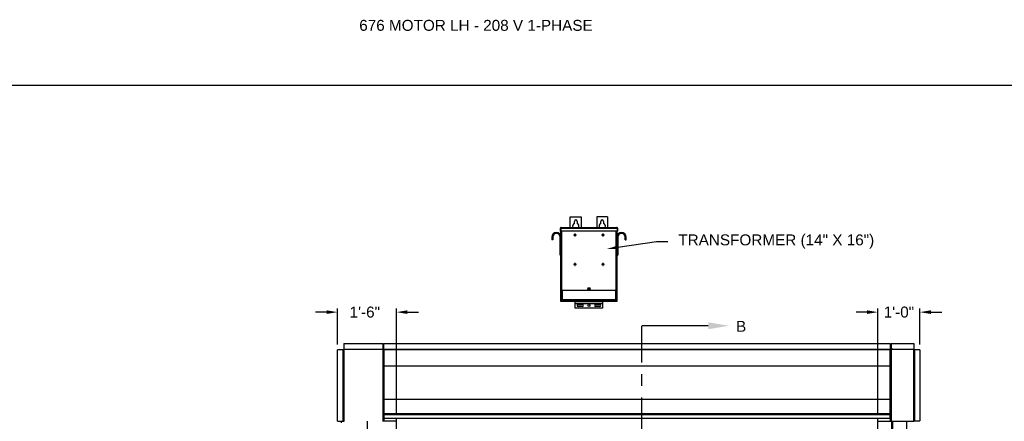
# Model space of a CAD drawing. Header units: inches. Extents: x 170 to 312, y 215 to 248.
# Tile 21 of 256: x 173.86 to 182.3, y 224.61 to 228.05. Entities that reach past the tile are written whole.
import ezdxf
from ezdxf import colors
from ezdxf.entities.mleader import LeaderData, LeaderLine
from ezdxf.math import Vec2, Vec3

# ---------------------------------------------------------------- set-up
doc = ezdxf.new("R2010")
doc.units = ezdxf.units.IN
doc.header["$LTSCALE"] = 0.25
doc.header["$MEASUREMENT"] = 0
doc.linetypes.add('CENTER', pattern=[2, 1.25, -0.25, 0.25, -0.25])
for name, color, linetype in [('ANNOTATIONS', 1, 'Continuous'), ('MOTOR LH', 7, 'Continuous'), ('SECTION CUTS', 6, 'CENTER')]:
    doc.layers.add(name, color=color, linetype=linetype)
doc.styles.add('ARIAL', font='arial.ttf', dxfattribs={"height": 0.09375})
doc.styles.get("Standard").update_dxf_attribs({"font": 'romans.shx'})
doc.dimstyles.new('STANDARD$0', dxfattribs={"dimtxt": 0.09375, "dimasz": 0.09375, "dimexe": 0.03125, "dimexo": 0.046875, "dimgap": 0.09, "dimtad": 0, "dimtih": 1, "dimtoh": 1, "dimdec": 4, "dimzin": 0, "dimdsep": 46, "dimtxsty": 'ARIAL', "dimcen": 0.09, "dimadec": 0, "dimazin": 0, "dimtfac": 1, "dimtdec": 4, "dimtofl": 0, "dimtmove": 0, "dimatfit": 1, "dimfxl": 1, "dimtolj": 1, "dimtzin": 0, "dimarcsym": 0})

# ---------------------------------------------------------------- blocks, each defined once
blk = doc.blocks.new('*D88')
at = {"layer": 'ANNOTATIONS', "color": 0, "lineweight": -2, "transparency": 16777216}
for p, q in [((176.491, 225.5472), (176.3973, 225.5472)), ((176.5848, 225.2707), (176.5848, 225.5785)), ((177.0907, 224.6836), (177.0907, 225.5785)), ((177.1845, 225.5472), (177.2782, 225.5472))]:
    blk.add_line(p, q, dxfattribs=at)
at = {"layer": 'ANNOTATIONS', "color": 0, "transparency": 16777216}
for points in [[(176.491, 225.5629), (176.491, 225.5316), (176.5848, 225.5472)], [(177.1845, 225.5629), (177.1845, 225.5316), (177.0907, 225.5472)]]:
    blk.add_solid(points, dxfattribs=at)
at = {"layer": 'defpoints', "color": 0, "transparency": 16777216}
for p in [(176.5848, 225.5472), (176.5848, 225.2238), (177.0907, 224.6367)]:
    blk.add_point(p, dxfattribs=at)
at = {"layer": 'ANNOTATIONS', "color": 0, "transparency": 16777216, "insert": (176.819, 225.5472), "char_height": 0.09375, "attachment_point": 5, "style": 'ARIAL'}
blk.add_mtext('\\A1;1\'-6"', dxfattribs=at)
blk = doc.blocks.new('*D89')
at = {"layer": 'ANNOTATIONS', "color": 0, "lineweight": -2, "transparency": 16777216}
for p, q in [((181.1235, 225.5472), (181.0297, 225.5472)), ((181.2172, 224.6836), (181.2172, 225.5785)), ((181.5774, 225.2711), (181.5774, 225.5785)), ((181.6712, 225.5472), (181.7649, 225.5472))]:
    blk.add_line(p, q, dxfattribs=at)
at = {"layer": 'ANNOTATIONS', "color": 0, "transparency": 16777216}
for points in [[(181.1235, 225.5629), (181.1235, 225.5316), (181.2172, 225.5472)], [(181.6712, 225.5629), (181.6712, 225.5316), (181.5774, 225.5472)]]:
    blk.add_solid(points, dxfattribs=at)
at = {"layer": 'defpoints', "color": 0, "transparency": 16777216}
for p in [(181.2172, 225.5472), (181.5774, 225.2242), (181.2172, 224.6367)]:
    blk.add_point(p, dxfattribs=at)
at = {"layer": 'ANNOTATIONS', "color": 0, "transparency": 16777216, "insert": (181.3973, 225.5472), "char_height": 0.09375, "attachment_point": 5, "style": 'ARIAL'}
blk.add_mtext('\\A1;1\'-0"', dxfattribs=at)

msp = doc.modelspace()

# ---------------------------------------------------------------- linework, layer by layer
at = {"layer": 'defpoints'}
msp.add_lwpolyline([(189.05875, 214.75854), (169.58887, 214.75854), (169.58887, 227.49365), (189.05875, 227.49365)], close=True, dxfattribs=at)
at = {"layer": 'MOTOR LH'}
for p, q in [((178.58029, 226.36472), (178.67404, 226.36472)), ((178.58029, 226.27396), (178.58029, 226.36472)), ((178.67404, 226.36472), (178.67404, 226.27396)), ((178.90061, 226.36472), (178.80686, 226.36472)), ((178.80686, 226.36472), (178.80686, 226.27396)), ((178.90061, 226.36472), (178.90061, 226.27396)), ((178.50239, 226.27396), (178.97851, 226.27396)), ((178.61545, 226.3074), (178.61545, 226.32566)), ((178.63889, 226.32566), (178.63889, 226.3074)), ((178.84201, 226.3074), (178.84201, 226.32566)), ((178.86545, 226.32566), (178.86545, 226.3074)), ((178.43019, 226.19129), (178.42271, 226.19129)), ((178.42271, 226.19129), (178.42271, 226.16754)), ((178.43019, 226.19129), (178.43019, 226.16754)), ((178.49274, 226.03472), (178.49274, 226.19129)), ((178.49274, 226.19129), (178.50021, 226.19129)), ((178.49627, 226.26785), (178.49926, 226.26785)), ((178.49627, 226.24076), (178.49627, 226.26785)), ((178.49926, 226.24076), (178.49627, 226.24076)), ((178.49926, 226.26785), (178.49926, 226.24076)), ((178.4997, 226.26785), (178.98119, 226.26785)), ((178.4997, 226.26785), (178.4997, 226.24076)), ((178.98119, 226.24076), (178.4997, 226.24076)), ((178.50021, 226.26963), (178.50021, 226.27008)), ((178.50021, 225.63816), (178.50021, 226.24076)), ((178.50633, 226.24076), (178.50633, 225.73191)), ((178.61981, 226.20997), (178.61108, 226.20997)), ((178.61108, 226.20997), (178.61108, 226.20698)), ((178.61108, 226.20698), (178.61981, 226.20698)), ((178.61981, 226.2187), (178.61981, 226.20997)), ((178.6228, 226.2187), (178.61981, 226.2187)), ((178.61981, 226.20698), (178.61981, 226.19825)), ((178.61981, 226.19825), (178.6228, 226.19825)), ((178.6228, 226.20997), (178.6228, 226.2187)), ((178.63153, 226.20997), (178.6228, 226.20997)), ((178.6228, 226.19825), (178.6228, 226.20698)), ((178.6228, 226.20698), (178.63153, 226.20698)), ((178.63153, 226.20698), (178.63153, 226.20997)), ((178.8581, 226.20997), (178.84936, 226.20997)), ((178.84936, 226.20997), (178.84936, 226.20698)), ((178.84936, 226.20698), (178.8581, 226.20698)), ((178.86108, 226.2187), (178.8581, 226.2187)), ((178.8581, 226.2187), (178.8581, 226.20997)), ((178.8581, 226.20698), (178.8581, 226.19825)), ((178.8581, 226.19825), (178.86108, 226.19825)), ((178.86108, 226.20997), (178.86108, 226.2187)), ((178.86981, 226.20997), (178.86108, 226.20997)), ((178.86108, 226.20698), (178.86981, 226.20698)), ((178.86108, 226.19825), (178.86108, 226.20698)), ((178.86981, 226.20698), (178.86981, 226.20997)), ((178.97457, 225.73191), (178.97457, 226.24076)), ((178.98068, 226.27008), (178.98068, 226.26963)), ((178.98068, 226.24076), (178.98068, 225.63816)), ((178.98816, 226.19129), (178.98068, 226.19129)), ((178.98119, 226.26785), (178.98119, 226.24076)), ((178.98462, 226.26785), (178.98164, 226.26785)), ((178.98164, 226.26785), (178.98164, 226.24076)), ((178.98164, 226.24076), (178.98462, 226.24076)), ((178.98462, 226.26785), (178.98462, 226.24076)), ((178.98816, 226.19129), (178.98816, 226.03472)), ((179.05071, 226.19129), (179.05818, 226.19129)), ((179.05071, 226.16754), (179.05071, 226.19129)), ((179.05818, 226.16754), (179.05818, 226.19129)), ((178.43019, 226.16754), (178.42271, 226.16754)), ((179.05071, 226.16754), (179.05818, 226.16754)), ((178.50021, 226.03472), (178.49274, 226.03472)), ((178.98068, 226.03472), (178.98816, 226.03472)), ((178.61981, 225.95934), (178.61108, 225.95934)), ((178.61108, 225.95934), (178.61108, 225.95635)), ((178.61108, 225.95635), (178.61981, 225.95635)), ((178.6228, 225.96807), (178.61981, 225.96807)), ((178.61981, 225.96807), (178.61981, 225.95934)), ((178.61981, 225.95635), (178.61981, 225.94762)), ((178.61981, 225.94762), (178.6228, 225.94762)), ((178.6228, 225.95934), (178.6228, 225.96807)), ((178.63153, 225.95934), (178.6228, 225.95934)), ((178.6228, 225.94762), (178.6228, 225.95635)), ((178.6228, 225.95635), (178.63153, 225.95635)), ((178.63153, 225.95635), (178.63153, 225.95934)), ((178.8581, 225.95934), (178.84936, 225.95934)), ((178.84936, 225.95934), (178.84936, 225.95635)), ((178.84936, 225.95635), (178.8581, 225.95635)), ((178.8581, 225.96807), (178.8581, 225.95934)), ((178.86108, 225.96807), (178.8581, 225.96807)), ((178.8581, 225.95635), (178.8581, 225.94762)), ((178.8581, 225.94762), (178.86108, 225.94762)), ((178.86108, 225.95934), (178.86108, 225.96807)), ((178.86981, 225.95934), (178.86108, 225.95934)), ((178.86108, 225.94762), (178.86108, 225.95635)), ((178.86108, 225.95635), (178.86981, 225.95635)), ((178.86981, 225.95635), (178.86981, 225.95934)), ((178.98068, 225.73191), (178.50021, 225.73191)), ((178.5032, 225.73191), (178.5032, 225.63816)), ((178.5032, 225.72651), (178.50546, 225.72651)), ((178.50546, 225.73191), (178.50546, 225.65436)), ((178.50939, 225.73191), (178.50939, 225.65436)), ((178.74631, 225.7534), (178.73459, 225.7534)), ((178.73459, 225.74168), (178.74631, 225.74168)), ((178.97151, 225.65436), (178.97151, 225.73191)), ((178.97544, 225.65436), (178.97544, 225.73191)), ((178.97544, 225.72651), (178.9777, 225.72651)), ((178.9777, 225.63816), (178.9777, 225.73191)), ((178.50021, 225.65379), (178.5032, 225.65379)), ((178.98068, 225.63816), (178.50021, 225.63816)), ((178.50546, 225.65436), (178.97544, 225.65436)), ((178.50607, 225.65004), (178.50607, 225.65239)), ((178.50633, 225.63816), (178.50633, 225.64862)), ((178.50701, 225.65132), (178.50701, 225.65004)), ((178.50845, 225.65044), (178.50845, 225.65436)), ((178.50845, 225.65044), (178.97245, 225.65044)), ((178.51014, 225.64691), (178.51014, 225.64597)), ((178.51014, 225.64691), (178.97076, 225.64691)), ((178.51014, 225.64597), (178.97076, 225.64597)), ((178.53579, 225.65044), (178.53579, 225.64691)), ((178.59442, 225.65004), (178.53579, 225.65004)), ((178.57489, 225.6499), (178.57489, 225.64691)), ((178.57489, 225.6499), (178.68726, 225.6499)), ((178.59442, 225.65044), (178.59442, 225.6499)), ((178.62326, 225.58011), (178.62326, 225.63816)), ((178.85764, 225.61994), (178.62326, 225.61994)), ((178.85764, 225.61905), (178.62326, 225.61905)), ((178.63107, 225.65044), (178.63107, 225.64691)), ((178.6467, 225.61234), (178.68381, 225.61234)), ((178.66772, 225.6499), (178.66772, 225.65044)), ((178.81317, 225.65004), (178.66772, 225.65004)), ((178.68726, 225.64691), (178.68726, 225.6499)), ((178.79364, 225.6499), (178.79364, 225.64691)), ((178.79364, 225.6499), (178.90601, 225.6499)), ((178.79709, 225.61234), (178.8342, 225.61234)), ((178.81317, 225.65044), (178.81317, 225.6499)), ((178.84982, 225.65044), (178.84982, 225.64691)), ((178.85764, 225.63816), (178.85764, 225.58011)), ((178.88647, 225.6499), (178.88647, 225.65044)), ((178.94511, 225.65004), (178.88647, 225.65004)), ((178.90601, 225.64691), (178.90601, 225.6499)), ((178.94511, 225.64691), (178.94511, 225.65044)), ((178.94943, 225.65044), (178.94943, 225.64691)), ((178.94943, 225.64597), (178.94943, 225.63816)), ((178.97076, 225.64691), (178.97076, 225.64597)), ((178.97245, 225.65436), (178.97245, 225.65044)), ((178.97389, 225.65132), (178.97389, 225.65004)), ((178.97457, 225.64862), (178.97457, 225.63816)), ((178.97482, 225.65004), (178.97482, 225.65239)), ((178.9777, 225.65379), (178.98068, 225.65379)), ((178.85764, 225.58011), (178.62326, 225.58011)), ((178.68381, 225.59476), (178.6467, 225.59476)), ((178.8342, 225.59476), (178.79709, 225.59476)), ((176.63844, 225.27751), (176.63844, 224.61339)), ((176.97776, 225.22981), (176.97776, 225.27751)), ((176.98203, 225.22981), (176.98203, 225.27829)), ((181.32167, 225.27829), (181.32167, 225.22981)), ((181.33016, 225.27751), (181.33016, 225.22981)), ((181.52413, 225.27751), (181.52413, 224.61462)), ((176.63593, 225.22384), (176.58477, 225.22384)), ((176.63272, 224.61339), (176.63272, 225.22384)), ((176.63593, 225.22384), (176.63593, 224.61339)), ((176.63673, 225.22384), (176.63673, 224.61339)), ((176.63844, 225.22956), (176.96283, 225.22956)), ((176.97776, 225.22635), (176.63844, 225.22635)), ((176.96283, 225.22635), (176.96283, 225.22981)), ((176.96283, 225.22981), (176.98203, 225.22981)), ((176.97135, 225.22635), (176.97135, 225.22981)), ((176.97776, 224.61088), (176.97776, 225.22635)), ((176.98203, 225.22555), (176.97776, 225.22555)), ((176.98203, 225.23034), (181.32167, 225.23034)), ((176.98203, 225.22688), (181.32167, 225.22688)), ((176.98203, 225.22688), (176.98203, 224.63674)), ((181.3451, 225.22981), (181.32167, 225.22981)), ((181.32167, 224.63674), (181.32167, 225.22688)), ((181.33016, 225.22555), (181.32167, 225.22555)), ((181.52413, 225.22635), (181.33016, 225.22635)), ((181.33016, 225.22635), (181.33016, 224.61169)), ((181.33657, 225.22635), (181.33657, 225.22981)), ((181.3451, 225.22635), (181.3451, 225.22981)), ((181.3451, 225.22956), (181.52413, 225.22956)), ((181.57741, 225.22422), (181.52413, 225.22422)), ((181.52626, 224.61462), (181.52626, 225.22422)), ((181.52946, 225.22422), (181.52946, 224.61462)), ((176.98203, 225.08749), (181.32167, 225.08749)), ((176.98203, 224.80124), (181.32167, 224.80124)), ((176.98203, 224.68019), (176.97776, 224.68019)), ((176.98203, 224.67856), (181.32167, 224.67856)), ((181.33016, 224.68019), (181.32167, 224.68019)), ((181.32167, 224.67809), (181.32379, 224.67809)), ((181.32379, 224.61169), (181.32379, 224.68019)), ((176.58477, 224.61339), (176.63673, 224.61339)), ((176.61881, 224.61339), (176.61602, 224.59759)), ((176.63844, 224.61088), (176.63844, 224.61169)), ((176.63902, 224.61169), (176.63844, 224.61169)), ((176.84347, 220.41698), (176.84347, 224.61169)), ((177.09071, 224.61169), (176.97776, 224.61169)), ((176.98117, 224.62447), (176.98117, 224.6671)), ((176.98117, 224.66043), (176.98203, 224.66043)), ((176.98117, 224.65479), (176.98203, 224.65479)), ((176.98117, 224.64015), (176.98203, 224.64015)), ((176.98117, 224.63115), (176.98414, 224.63115)), ((176.98414, 224.61169), (176.98414, 224.63674)), ((177.09071, 220.41698), (177.09071, 224.63674)), ((181.21721, 220.41698), (181.21721, 224.63674)), ((181.21721, 224.61169), (181.52332, 224.61169)), ((181.32675, 224.65944), (181.32379, 224.65944)), ((181.32675, 224.64773), (181.32379, 224.64773)), ((181.32675, 224.63408), (181.32379, 224.63408)), ((181.32675, 224.63214), (181.32379, 224.63214)), ((181.32675, 224.62447), (181.32675, 224.6671)), ((181.33657, 220.69422), (181.33657, 224.61169)), ((181.3451, 220.69422), (181.3451, 224.61169)), ((181.46446, 220.41698), (181.46446, 224.61169)), ((181.52414, 224.61462), (181.57741, 224.61462))]:
    msp.add_line(p, q, dxfattribs=at)
for centre, radius in [((178.74045, 225.74754), 0.00586), ((178.74045, 225.60355), 0.00879)]:
    msp.add_circle(centre, radius, dxfattribs=at)
for centre, radius, start, end in [((178.62717, 226.28269), 0.02734, 115.376934, 198.621435), ((178.62717, 226.32566), 0.01172, 0, 180), ((178.62717, 226.28269), 0.02734, 341.378539, 64.623033), ((178.85373, 226.28269), 0.02734, 115.376934, 198.621435), ((178.85373, 226.32566), 0.01172, 0, 180), ((178.85373, 226.28269), 0.02734, 341.378539, 64.623033), ((178.46146, 226.19129), 0.03875, 0, 180), ((178.46146, 226.19129), 0.03128, 0, 180), ((179.01943, 226.19129), 0.03875, 0, 180), ((179.01943, 226.19129), 0.03127, 0, 180), ((178.73459, 225.74754), 0.00586, 90, 270), ((178.74631, 225.74754), 0.00586, 270, 90), ((178.51014, 225.65004), 0.00406, 180, 270), ((178.51014, 225.65004), 0.00313, 180, 270), ((178.6467, 225.60355), 0.00879, 90, 270), ((178.68381, 225.60355), 0.00879, 270, 90), ((178.79709, 225.60355), 0.00879, 90, 270), ((178.8342, 225.60355), 0.00879, 270, 90), ((178.97076, 225.65004), 0.00313, 270, 0), ((178.97076, 225.65004), 0.00406, 270, 0), ((176.63844, 225.22384), 0.00251, 90, 180), ((176.63844, 225.22384), 0.00171, 90, 180), ((181.52413, 225.22422), 0.00213, 0, 90), ((181.52413, 225.22422), 0.00133, 0, 90)]:
    msp.add_arc(centre, radius, start, end, dxfattribs=at)
for points, knots in [([(178.50239, 226.27396), (178.50159, 226.27396), (178.50079, 226.2738), (178.49931, 226.27319), (178.49863, 226.27274), (178.4975, 226.2716), (178.49705, 226.27093), (178.49643, 226.26945), (178.49627, 226.26865), (178.49627, 226.26785)], [0, 0, 0, 0, 0.25, 0.25, 0.5, 0.5, 0.75, 0.75, 1, 1, 1, 1]), ([(178.4997, 226.26785), (178.49993, 226.26865), (178.50015, 226.26945), (178.5006, 226.27093), (178.50082, 226.2716), (178.50127, 226.27274), (178.50149, 226.27319), (178.50194, 226.2738), (178.50216, 226.27396), (178.50239, 226.27396)], [0, 0, 0, 0, 0.25, 0.25, 0.5, 0.5, 0.75, 0.75, 1, 1, 1, 1]), ([(178.97851, 226.27396), (178.97874, 226.27396), (178.97896, 226.2738), (178.97941, 226.27319), (178.97963, 226.27274), (178.98008, 226.2716), (178.9803, 226.27093), (178.98075, 226.26945), (178.98097, 226.26865), (178.98119, 226.26785)], [0, 0, 0, 0, 0.25, 0.25, 0.5, 0.5, 0.75, 0.75, 1, 1, 1, 1]), ([(178.98462, 226.26785), (178.98462, 226.26865), (178.98446, 226.26945), (178.98385, 226.27093), (178.9834, 226.2716), (178.98227, 226.27274), (178.98159, 226.27319), (178.98011, 226.2738), (178.97931, 226.27396), (178.97851, 226.27396)], [0, 0, 0, 0, 0.25, 0.25, 0.5, 0.5, 0.75, 0.75, 1, 1, 1, 1]), ([(178.50038, 226.27019), (178.50031, 226.27015), (178.4999, 226.26989), (178.49942, 226.26906), (178.49931, 226.26825), (178.49926, 226.26785)], [0, 0, 0, 0, 0.0891638, 0.5445851, 1, 1, 1, 1]), ([(178.98164, 226.26785), (178.98159, 226.26825), (178.98148, 226.26906), (178.981, 226.26989), (178.98059, 226.27015), (178.98052, 226.27019)], [0, 0, 0, 0, 0.4554149, 0.9108362, 1, 1, 1, 1]), ([(178.50939, 225.65436), (178.50887, 225.6544), (178.50836, 225.65443), (178.50741, 225.65451), (178.50697, 225.65454), (178.50625, 225.65462), (178.50596, 225.65465), (178.50556, 225.65473), (178.50546, 225.65477), (178.50546, 225.6548)], [0, 0, 0, 0, 0.25, 0.25, 0.5, 0.5, 0.75, 0.75, 1, 1, 1, 1]), ([(178.50546, 225.65436), (178.50552, 225.65384), (178.50564, 225.65281), (178.50655, 225.65154), (178.50756, 225.65076), (178.50826, 225.65065), (178.50845, 225.65062)], [0, 0, 0, 0, 0.2962227, 0.5924445, 0.8886662, 1, 1, 1, 1]), ([(178.97544, 225.6548), (178.97544, 225.65477), (178.97533, 225.65473), (178.97494, 225.65465), (178.97465, 225.65462), (178.97392, 225.65454), (178.97349, 225.65451), (178.97254, 225.65443), (178.97203, 225.6544), (178.97151, 225.65436)], [0, 0, 0, 0, 0.25, 0.25, 0.5, 0.5, 0.75, 0.75, 1, 1, 1, 1]), ([(178.97245, 225.65062), (178.97264, 225.65065), (178.97334, 225.65076), (178.97435, 225.65154), (178.97526, 225.65281), (178.97538, 225.65384), (178.97544, 225.65436)], [0, 0, 0, 0, 0.1113338, 0.4075555, 0.7037773, 1, 1, 1, 1]), ([(176.63844, 224.61088), (176.63817, 224.61091), (176.63762, 224.61096), (176.63685, 224.61138), (176.63626, 224.61205), (176.63596, 224.61277), (176.63594, 224.61323), (176.63593, 224.61339)], [0, 0, 0, 0, 0.1999541, 0.424458, 0.6490042, 0.8735548, 1, 1, 1, 1]), ([(176.63844, 224.61169), (176.63823, 224.61171), (176.63781, 224.61175), (176.63726, 224.61211), (176.63687, 224.61262), (176.63674, 224.61308), (176.63673, 224.61334), (176.63673, 224.61339)], [0, 0, 0, 0, 0.2355208, 0.4711798, 0.7067886, 0.9424267, 1, 1, 1, 1]), ([(176.63844, 224.61339), (176.63852, 224.61313), (176.63869, 224.61257), (176.63895, 224.61181), (176.63922, 224.61121), (176.63945, 224.61092), (176.63959, 224.61089), (176.63964, 224.61088)], [0, 0, 0, 0, 0.1999167, 0.4244167, 0.6489701, 0.8734859, 1, 1, 1, 1]), ([(181.52237, 224.61169), (181.52251, 224.61172), (181.52277, 224.6118), (181.52318, 224.61238), (181.52358, 224.61321), (181.5239, 224.61402), (181.52408, 224.6145), (181.52413, 224.61462)], [0, 0, 0, 0, 0.2297497, 0.4595675, 0.6893808, 0.9192412, 1, 1, 1, 1]), ([(181.52626, 224.61462), (181.52622, 224.61427), (181.52614, 224.61356), (181.52557, 224.61264), (181.52473, 224.61197), (181.52392, 224.61171), (181.52344, 224.61169), (181.52332, 224.61169)], [0, 0, 0, 0, 0.2297562, 0.4595704, 0.6893926, 0.919238, 1, 1, 1, 1])]:
    msp.add_open_spline(points, degree=3, knots=knots, dxfattribs=at)
for points in [[(176.63844, 225.27751), (176.97776, 225.27751)], [(176.98203, 225.27829), (181.32167, 225.27829)], [(181.33016, 225.27751), (181.52413, 225.27751)], [(176.58477, 224.61339), (176.58477, 225.22384)], [(181.57741, 225.22422), (181.57741, 224.61462)], [(176.98203, 224.67098), (181.32167, 224.67098)], [(176.97776, 224.6671), (176.98117, 224.6671)], [(176.98117, 224.62447), (176.97776, 224.62447)], [(181.32167, 224.63674), (176.98203, 224.63674)], [(181.32675, 224.6671), (181.33016, 224.6671)], [(181.33016, 224.62447), (181.32675, 224.62447)]]:
    msp.add_open_spline(points, degree=1, dxfattribs=at)
at = {"layer": 'SECTION CUTS'}
msp.add_line((179.1928, 220.21502), (179.1928, 225.4303), dxfattribs=at)

# ---------------------------------------------------------------- texts
at = {"layer": 'ANNOTATIONS', "insert": (176.77122, 228.05267), "char_height": 0.09375, "width": 6.6097632, "attachment_point": 1, "line_spacing_factor": 0.86134, "style": 'ARIAL'}
msp.add_mtext('676 MOTOR LH - 208 V 1-PHASE', dxfattribs=at)
at = {"layer": 'SECTION CUTS', "style": 'ARIAL'}
msp.add_text('B', height=0.09375, dxfattribs=at).set_placement((180.00083, 225.3786))

# ---------------------------------------------------------------- dimensions: what is measured, and where the dimension line sits
at = {"layer": 'ANNOTATIONS'}
for base, p1, p2, text, picture, middle in [((176.58477, 225.54724), (177.09071, 224.63674), (176.58477, 225.22384), '1\'-6"', '*D88', (176.81903, 225.54724)), ((181.21721, 225.54724), (181.57741, 225.22422), (181.21721, 224.63674), '1\'-0"', '*D89', (181.39731, 225.54724))]:
    dim = msp.add_linear_dim(base=base, p1=p1, p2=p2, angle=180, text=text, dimstyle='STANDARD$0', dxfattribs=at)
    dim.commit()
    dim.dimension.update_dxf_attribs({"geometry": picture, "text_midpoint": middle, "dimtype": 160})

# ---------------------------------------------------------------- leaders
ml = msp.add_multileader_mtext('Standard', dxfattribs=at)
ml.set_content('TRANSFORMER (14" X 16")', color=256, style='ARIAL')
ml.set_leader_properties()
ml.build(insert=Vec2(0, 0))
ml.multileader.update_dxf_attribs({"dogleg_length": 0.36, "arrow_head_size": 0.09375})
ctx = ml.context
ctx.base_point, ctx.char_height, ctx.arrow_head_size, ctx.landing_gap_size, ctx.plane_origin = Vec3(179.41627, 226.15291), 0.09375, 0.09375, 0.09, Vec3(178.63123, 225.71968)
notes = []
notes.append((ctx, [(0, (1, 1, 0), (179.31831, 226.15291), (1, 0), 0.09796, [(0, [(178.89561, 226.08903)], 0, [])])]))
ctx.mtext.insert, ctx.mtext.flow_direction = Vec3(179.50627, 226.21356), 5
at = {"layer": 'SECTION CUTS'}
ml = msp.add_multileader_mtext('Standard', dxfattribs=at)
ml.set_content('', color=256)
ml.set_leader_properties()
ml.build(insert=Vec2(0, 0))
ml.multileader.update_dxf_attribs({"dogleg_length": 0, "arrow_head_size": 0.18})
ctx = ml.context
ctx.base_point, ctx.char_height, ctx.arrow_head_size, ctx.landing_gap_size, ctx.plane_origin, ctx.plane_x_axis, ctx.plane_y_axis = Vec3(179.1928, 225.4303), 0.18, 0.18, 0, Vec3(179.94232, 225.4303), Vec3(0, 1), Vec3(-1, 0)
notes.append((ctx, [(0, (1, 1, 0), (179.1928, 225.4303), (1, 0), 0, [(0, [(179.94232, 225.4303)], 0, [])])]))
ctx.mtext.insert, ctx.mtext.text_direction, ctx.mtext.rotation, ctx.mtext.flow_direction = Vec3(179.1028, 225.4303), Vec3(0, 1), 1.5707963, 5
for ctx, leaders in notes:
    for number, flags, end, landing, length, lines in leaders:
        leader = LeaderData()
        leader.index, (leader.has_last_leader_line, leader.has_dogleg_vector, leader.attachment_direction) = number, flags
        leader.last_leader_point, leader.dogleg_vector, leader.dogleg_length = Vec3(end), Vec3(landing), length
        for number, points, colour, breaks in lines:
            line = LeaderLine()
            line.index, line.vertices, line.color, line.breaks = number, Vec3.list(points), colors.encode_raw_color(colour), breaks
            leader.lines.append(line)
        ctx.leaders.append(leader)

doc.saveas('drawing.dxf')
